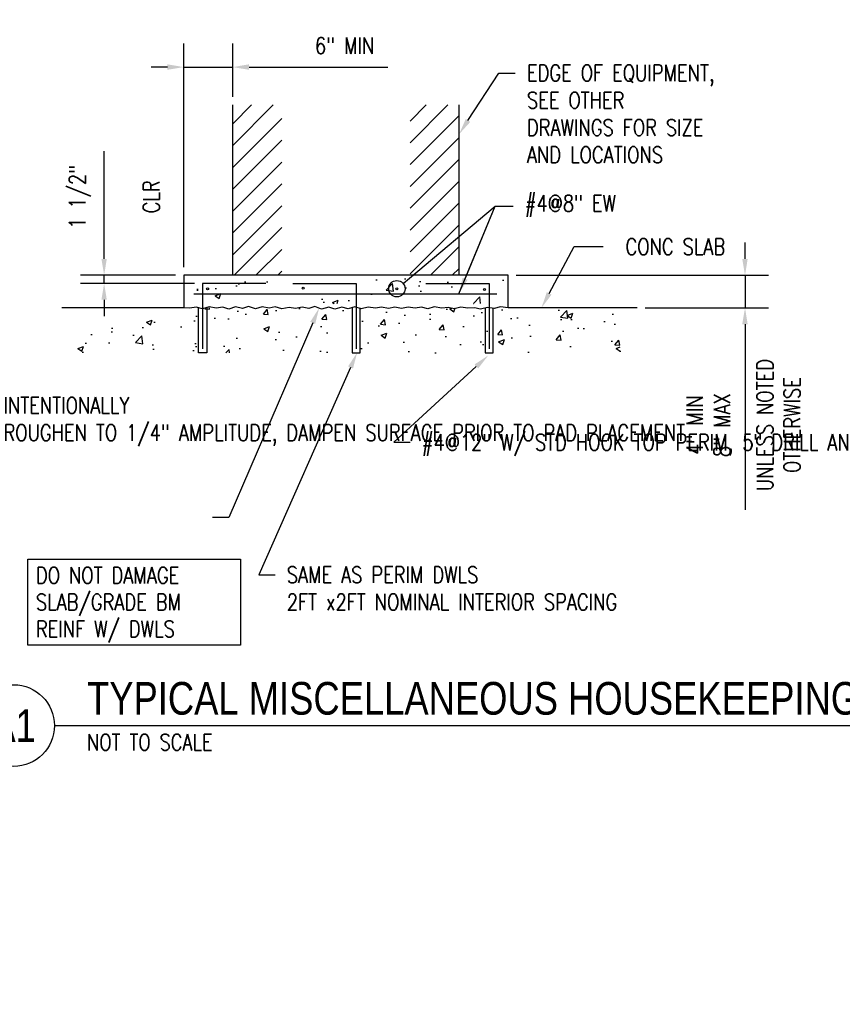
# Model space of a CAD drawing. Header units: inches. Extents: x 63 to 701, y 40 to 195.
# Tile 6 of 8: x 134 to 235, y 59 to 180. Entities that reach past the tile are written whole.
import ezdxf
from ezdxf import colors
from ezdxf.entities.mleader import LeaderData, LeaderLine
from ezdxf.enums import TextEntityAlignment as Align
from ezdxf.math import Vec2, Vec3

# ---------------------------------------------------------------- set-up
doc = ezdxf.new("R2010")
doc.units = ezdxf.units.IN
doc.header["$MEASUREMENT"] = 0
for name, color, linetype in [('A-DETL', 3, 'Continuous'), ('A-DETL-MEDM', 3, 'Continuous'), ('A-DETL-WIDE', 5, 'Continuous'), ('S-ANNO-DIMS', 1, 'Continuous'), ('S-ANNO-NOTE', 2, 'Continuous'), ('S-ANNO-SYMB', 2, 'Continuous')]:
    doc.layers.add(name, color=color, linetype=linetype)
doc.layers.add('A-WALL-PATT', color=9, linetype='Continuous', true_color=0x808080)
doc.styles.add('Annotative', font='romans.shx', dxfattribs={"width": 0.8, "height": 0.125})
doc.styles.add('Arial', font='romans.shx', dxfattribs={"width": 0.8})
doc.styles.add('TITLES', font='swiss.ttf', dxfattribs={"width": 0.8, "height": 0.25})
doc.dimstyles.new('Annotative', dxfattribs={"dimscale": 0, "dimtxt": 0.125, "dimasz": 0.125, "dimexe": 0.18, "dimexo": 0.0625, "dimgap": 0.09, "dimtad": 1, "dimdec": 3, "dimzin": 3, "dimdsep": 46, "dimlunit": 4, "dimtxsty": 'Annotative', "dimcen": 0.09, "dimclrt": 2, "dimazin": 2, "dimtfac": 1, "dimtdec": 3, "dimtmove": 0, "dimatfit": 0, "dimfxl": 1, "dimtfill": 1, "dimfrac": 2, "dimtolj": 1, "dimtzin": 0, "dimarcsym": 0})
pattern_1 = [(45, (28.0179, 0), (-1.335725, 1.335725), [])]

# ---------------------------------------------------------------- blocks, each defined once
blk = doc.blocks.new('*D23')
at = {"layer": 'Defpoints', "color": 0, "lineweight": -3, "transparency": 16777216}
for p in [(160.1, 173.75), (160.1, 169.11), (154.1, 148.28)]:
    blk.add_point(p, dxfattribs=at)
at = {"layer": 'S-ANNO-DIMS', "color": 0, "lineweight": -2, "transparency": 16777216}
for p, q in [((154.1, 149.28), (154.1, 176.63)), ((160.1, 170.11), (160.1, 176.63)), ((152.1, 173.75), (150.1, 173.75)), ((154.1, 173.75), (160.1, 173.75)), ((162.1, 173.75), (179.09, 173.75))]:
    blk.add_line(p, q, dxfattribs=at)
at = {"layer": 'S-ANNO-DIMS', "color": 0, "lineweight": -3, "transparency": 16777216}
for points in [[(152.1, 174.09), (152.1, 173.42), (154.1, 173.75)], [(162.1, 174.09), (162.1, 173.42), (160.1, 173.75)]]:
    blk.add_solid(points, dxfattribs=at)
at = {"layer": 'S-ANNO-DIMS', "color": 2, "lineweight": -3, "transparency": 16777216, "insert": (173.81, 176.38), "char_height": 2, "attachment_point": 5, "style": 'Annotative', "bg_fill": 3, "box_fill_scale": 1.25, "bg_fill_color": 256, "bg_fill_true_color": 13158600, "bg_fill_transparency": 0}
blk.add_mtext('\\A1;6" MIN', dxfattribs=at)
blk = doc.blocks.new('*D22')
at = {"layer": 'Defpoints', "color": 0, "lineweight": -3, "transparency": 16777216}
for p in [(144.36, 148.28), (154.1, 148.28), (156.42, 147.28)]:
    blk.add_point(p, dxfattribs=at)
at = {"layer": 'S-ANNO-DIMS', "color": 0, "lineweight": -2, "transparency": 16777216}
for p, q in [((144.36, 150.28), (144.36, 163.46)), ((153.1, 148.28), (141.48, 148.28)), ((144.36, 147.28), (144.36, 148.28)), ((155.42, 147.28), (141.48, 147.28)), ((144.36, 145.28), (144.36, 143.28))]:
    blk.add_line(p, q, dxfattribs=at)
at = {"layer": 'S-ANNO-DIMS', "color": 0, "lineweight": -3, "transparency": 16777216}
for points in [[(144.03, 150.28), (144.69, 150.28), (144.36, 148.28)], [(144.03, 145.28), (144.69, 145.28), (144.36, 147.28)]]:
    blk.add_solid(points, dxfattribs=at)
at = {"layer": 'S-ANNO-DIMS', "color": 2, "lineweight": -3, "transparency": 16777216, "insert": (148.47, 157.87), "char_height": 2, "attachment_point": 5, "rotation": 90, "style": 'Annotative', "bg_fill": 3, "box_fill_scale": 1.25, "bg_fill_color": 256, "bg_fill_true_color": 13158600, "bg_fill_transparency": 0}
blk.add_mtext('\\A1;\\PCLR', dxfattribs=at)
at = {"layer": 'S-ANNO-DIMS', "color": 2, "lineweight": -3, "transparency": 16777216, "insert": (141.4, 157.87), "char_height": 2, "attachment_point": 5, "rotation": 90, "style": 'Annotative', "bg_fill": 3, "box_fill_scale": 1.25, "bg_fill_color": 256, "bg_fill_true_color": 13158600, "bg_fill_transparency": 0}
blk.add_mtext('\\A1;1 1/2"', dxfattribs=at)
blk = doc.blocks.new('*D21')
at = {"layer": 'Defpoints', "color": 0, "lineweight": -3, "transparency": 16777216}
for p in [(193.81, 148.28), (209.6, 144.29), (222.82, 144.29)]:
    blk.add_point(p, dxfattribs=at)
at = {"layer": 'S-ANNO-DIMS', "color": 0, "lineweight": -2, "transparency": 16777216}
for p, q in [((222.82, 150.28), (222.82, 152.28)), ((194.81, 148.28), (225.7, 148.28)), ((222.82, 148.28), (222.82, 144.29)), ((210.6, 144.29), (225.7, 144.29)), ((222.82, 142.29), (222.82, 119.58))]:
    blk.add_line(p, q, dxfattribs=at)
at = {"layer": 'S-ANNO-DIMS', "color": 0, "lineweight": -3, "transparency": 16777216}
for points in [[(222.48, 150.28), (223.15, 150.28), (222.82, 148.28)], [(222.48, 142.29), (223.15, 142.29), (222.82, 144.29)]]:
    blk.add_solid(points, dxfattribs=at)
at = {"layer": 'S-ANNO-DIMS', "color": 2, "lineweight": -3, "transparency": 16777216, "insert": (218.33, 129.94), "char_height": 2, "attachment_point": 5, "rotation": 90, "style": 'Annotative', "bg_fill": 3, "box_fill_scale": 1.25, "bg_fill_color": 256, "bg_fill_true_color": 13158600, "bg_fill_transparency": 0}
blk.add_mtext('\\A1;4" MIN\\P8" MAX', dxfattribs=at)
at = {"layer": 'S-ANNO-DIMS', "color": 2, "lineweight": -3, "transparency": 16777216, "insert": (226.92, 129.94), "char_height": 2, "attachment_point": 5, "rotation": 90, "style": 'Annotative', "bg_fill": 3, "box_fill_scale": 1.25, "bg_fill_color": 256, "bg_fill_true_color": 13158600, "bg_fill_transparency": 0}
blk.add_mtext('\\A1;UNLESS NOTED\\POTHERWISE', dxfattribs=at)
blk = doc.blocks.new('_DotBlank')
at = {"color": 0, "linetype": 'ByBlock', "lineweight": -2}
blk.add_line((-0.5, 0), (-1, 0), dxfattribs=at)
blk.add_circle((0, 0), 0.5, dxfattribs=at)
blk = doc.blocks.new('*U39')
at = {"linetype": 'Continuous', "lineweight": -3}
blk.add_line((1.125, 0.625), (9.5, 0.625), dxfattribs=at)
at = {"lineweight": -3}
blk.add_circle((0.8125, 0.625), 0.3125, dxfattribs=at)
at = {"lineweight": -3, "style": 'Arial'}
blk.add_attdef('DRAWING_AREA_TITLE', text='', height=0.1875, dxfattribs=at).set_placement((1.3743, 0.6339), align=Align.BOTTOM_LEFT)
blk.add_attdef('X#', text='', height=0.1875, dxfattribs=at).set_placement((0.8125, 0.625), align=Align.MIDDLE_CENTER)
blk.add_attdef('SCALE:', text='', height=0.0938, dxfattribs=at).set_placement((1.3743, 0.5606), align=Align.TOP_LEFT)

msp = doc.modelspace()

# ---------------------------------------------------------------- hatches: boundary and pattern name
at = {"layer": 'A-WALL-PATT', "lineweight": -3}
h = msp.add_hatch(dxfattribs=at)
h.set_pattern_fill('FP_2', color=256, style=0, pattern_type=2)
h.set_pattern_definition(pattern_1)
h.paths.add_polyline_path([(166.0987, 148.2765), (166.0987, 169.1134), (160.0987, 169.1134), (160.0987, 148.2765)])
h = msp.add_hatch(dxfattribs=at)
h.set_pattern_fill('FP_2', color=256, style=0, pattern_type=2)
h.set_pattern_definition(pattern_1)
h.paths.add_polyline_path([(181.8143, 148.2765), (187.8143, 148.2765), (187.8143, 169.1134), (181.8143, 169.1134), (181.8143, 165.5389)])
h = msp.add_hatch(dxfattribs=at)
h.set_pattern_fill('AR-CONC', color=256, style=0)
h.set_pattern_definition([(50, (28.018, 0), (7.1726, -0.62752), [0.75, -8.25]), (355, (28.018, 0), (-1.38751, 7.52192), [0.6, -6.6]), (100.4514, (28.6156, -0.052), (5.78509, 6.8944), [0.6374, -7.01142]), (46.184, (28.018, 2), (10.6724, -1.6552), [1.125, -12.375]), (96.6356, (28.907, 1.862), (9.3466, 9.7412), [0.9561, -10.51714]), (351.184, (28.018, 2), (9.3466, 9.7412), [0.9, -9.9]), (21, (29.018, 1.5), (5.96907, -4.02619), [0.75, -8.25]), (326, (29.018, 1.5), (2.43315, 7.2515), [0.6, -6.6]), (71.4514, (29.515, 1.1645), (8.40222, 3.22531), [0.6374, -7.01142]), (37.5, (28.018, 0), (0.121599, 3.328939), [0, -6.52, 0, -6.7, 0, -6.625]), (7.5, (28.018, 0), (2.630695, 3.944117), [0, -3.82, 0, -6.37, 0, -2.525]), (327.5, (25.788, 0), (5.338224, -0.22555), [0, -2.5, 0, -7.8, 0, -10.35]), (317.5, (24.788, 0), (5.83186, 1.00105), [0, -3.25, 0, -5.18, 0, -7.35])])
h.paths.add_polyline_path([(207.5312, 138.7925), (207.5312, 144.2925), (140.8449, 144.2925), (140.8449, 138.7925)])
h.paths.add_polyline_path([(155.2173, 144.8071), (193.6026, 144.8071), (193.6026, 147.8469), (155.2173, 147.8469)])

# ---------------------------------------------------------------- linework, layer by layer
at = {"layer": 'A-DETL', "lineweight": -3}
for p, q in [((164.1604, 147.2813), (156.4173, 147.2813)), ((156.4173, 147.2813), (156.4173, 139.2925)), ((167.4729, 147.2813), (175.2161, 147.2813)), ((175.2161, 147.2813), (175.2161, 139.2925)), ((183.7525, 147.2813), (191.4957, 147.2813)), ((191.4957, 147.2813), (191.4957, 139.2925)), ((155.3337, 145.9993), (192.4392, 145.9993))]:
    msp.add_line(p, q, dxfattribs=at)
at = {"layer": 'A-DETL-MEDM', "lineweight": -3}
for p, q in [((160.0987, 148.2765), (160.0987, 169.1134)), ((187.8143, 148.2765), (187.8143, 169.1134)), ((154.8473, 144.2306), (154.0987, 144.2925)), ((155.6338, 144.3784), (154.8473, 144.2306)), ((156.4122, 144.1745), (155.6338, 144.3784)), ((155.9173, 138.7925), (155.9173, 144.2925)), ((157.2091, 144.4242), (156.4122, 144.1745)), ((156.9173, 144.2925), (156.9173, 138.7925)), ((158.0958, 144.2371), (157.2091, 144.4242)), ((158.8802, 144.3741), (158.0958, 144.2371)), ((159.6219, 144.1421), (158.8802, 144.3741)), ((160.4616, 144.4138), (159.6219, 144.1421)), ((161.2909, 144.1901), (160.4616, 144.4138)), ((162.0464, 144.4501), (161.2909, 144.1901)), ((162.8924, 144.1705), (162.0464, 144.4501)), ((163.7243, 144.3932), (162.8924, 144.1705)), ((164.5826, 144.2397), (163.7243, 144.3932)), ((165.312, 144.4265), (164.5826, 144.2397)), ((166.1175, 144.1536), (165.312, 144.4265)), ((167.0228, 144.3368), (166.1175, 144.1536)), ((167.7857, 144.2007), (167.0228, 144.3368)), ((168.6139, 144.3667), (167.7857, 144.2007)), ((169.4227, 144.2167), (168.6139, 144.3667)), ((170.1638, 144.4379), (169.4227, 144.2167)), ((170.9639, 144.1368), (170.1638, 144.4379)), ((171.8565, 144.3662), (170.9639, 144.1368)), ((172.5853, 144.1372), (171.8565, 144.3662)), ((173.4652, 144.3785), (172.5853, 144.1372)), ((174.244, 144.1748), (173.4652, 144.3785)), ((175.0558, 144.409), (174.244, 144.1748)), ((174.7161, 144.2925), (174.7161, 138.7925)), ((175.8445, 144.1542), (175.0558, 144.409)), ((175.7161, 138.7925), (175.7161, 144.2925)), ((176.6962, 144.3896), (175.8445, 144.1542)), ((177.5705, 144.2592), (176.6962, 144.3896)), ((178.3206, 144.3863), (177.5705, 144.2592)), ((179.1612, 144.2289), (178.3206, 144.3863)), ((179.9488, 144.3791), (179.1612, 144.2289)), ((180.7737, 144.2204), (179.9488, 144.3791)), ((181.5761, 144.3729), (180.7737, 144.2204)), ((182.4222, 144.2478), (181.5761, 144.3729)), ((183.2073, 144.3627), (182.4222, 144.2478)), ((183.981, 144.1856), (183.2073, 144.3627)), ((184.7828, 144.4083), (183.981, 144.1856)), ((185.6852, 144.2687), (184.7828, 144.4083)), ((186.4714, 144.3407), (185.6852, 144.2687)), ((187.2159, 144.1783), (186.4714, 144.3407)), ((188.0455, 144.3876), (187.2159, 144.1783)), ((188.9037, 144.2452), (188.0455, 144.3876)), ((189.7433, 144.3109), (188.9037, 144.2452)), ((190.4054, 144.1257), (189.7433, 144.3109)), ((191.3485, 144.3267), (190.4054, 144.1257)), ((190.9957, 144.2925), (190.9957, 138.7925)), ((192.0975, 144.1968), (191.3485, 144.3267)), ((191.9957, 138.7925), (191.9957, 144.2925)), ((192.8678, 144.4285), (192.0975, 144.1968)), ((193.8143, 144.2925), (192.8678, 144.4285)), ((156.9173, 138.7925), (155.9173, 138.7925)), ((174.7161, 138.7925), (175.7161, 138.7925)), ((190.9957, 138.7925), (191.9957, 138.7925))]:
    msp.add_line(p, q, dxfattribs=at)
for centre in [(168.7352, 146.7013), (180.1959, 146.627), (190.9154, 146.5354)]:
    msp.add_circle(centre, 0.125, dxfattribs=at)
at = {"layer": 'A-DETL-WIDE', "lineweight": -3}
for p, q in [((193.8143, 148.2765), (154.0987, 148.2765)), ((154.0987, 148.2765), (154.0987, 144.2925)), ((193.8143, 144.2925), (193.8143, 148.2765)), ((154.0987, 144.2925), (139.1932, 144.2925)), ((209.601, 144.2925), (193.8143, 144.2925))]:
    msp.add_line(p, q, dxfattribs=at)
at = {"layer": 'S-ANNO-DIMS', "lineweight": -3}
msp.add_line((187.7819, 145.9993), (192.2535, 156.7418), dxfattribs=at)

# ---------------------------------------------------------------- block references
at = {"layer": 'S-ANNO-SYMB', "lineweight": -3}
ref = msp.add_blockref('*U39', (120.2828, 83.163), dxfattribs=dict(at, xscale=16, yscale=16, zscale=16))
ref.add_attrib('SCALE:', 'NOT TO SCALE', dxfattribs={"layer": '0', "lineweight": -3, "height": 2, "style": 'Annotative', "width": 0.796875}).set_placement((142.2715, 92.1324), align=Align.TOP_LEFT)
ref.add_attrib('DRAWING_AREA_TITLE', 'TYPICAL MISCELLANEOUS HOUSEKEEPING PAD (INTERIOR)', dxfattribs={"layer": '0', "lineweight": -3, "height": 4, "style": 'TITLES', "width": 0.796875}).set_placement((142.2715, 93.3056), align=Align.BOTTOM_LEFT)
ref.add_attrib('X#', 'A1', dxfattribs={"layer": '0', "lineweight": -3, "height": 4, "style": 'TITLES', "width": 0.796875}).set_placement((133.2828, 93.163), align=Align.MIDDLE_CENTER)

# ---------------------------------------------------------------- texts
at = {"layer": 'S-ANNO-NOTE', "lineweight": -3, "insert": (136.0129, 112.5484), "char_height": 2, "width": 24.032756, "attachment_point": 1, "line_spacing_factor": 0.981704, "style": 'Annotative', "bg_fill": 18, "box_fill_scale": 1.5, "bg_fill_color": 256, "bg_fill_transparency": 0}
msp.add_mtext('\\pxt3.2,6.4,9.6,12.8,16,19.2,22.4,25.6,28.8,32,35.2,38.4,41.6,44.8,48,51.2,54.4,57.6,60.8,64,67.2,70.4,73.6,76.8,80,83.2,86.4,89.6,92.8,96,99.2,102.4;{DO NOT DAMAGE\\PSLAB/GRADE BM\\PREINF W/ DWLS}', dxfattribs=at)

# ---------------------------------------------------------------- leaders
at = {"layer": 'S-ANNO-NOTE', "lineweight": -3}
ml = msp.add_multileader_mtext('Standard', dxfattribs=at)
ml.set_content('\\pxt1.6,3.2,4.8,6.4,8,9.6,11.2,12.8,14.4,16,17.6,19.2,20.8,22.4,24,25.6,27.2,28.8,30.4,32,33.6,35.2,36.8,38.4,40,41.6,43.2,44.8,46.4,48,49.6,51.2;{\\C256;EDGE OF EQUIPMENT,\\PSEE OTHER\\PDRAWINGS FOR SIZE\\PAND LOCATIONS}', color=256, style='Annotative')
ml.set_leader_properties(color=1, linetype='ByLayer', lineweight=-1)
ml.build(insert=Vec2(0, 0))
ml.multileader.update_dxf_attribs({"text_right_attachment_type": 3, "dogleg_length": 0.125, "arrow_head_size": 2, "scale": 16})
ctx = ml.context
ctx.base_point, ctx.scale, ctx.char_height, ctx.arrow_head_size, ctx.landing_gap_size, ctx.plane_origin = Vec3(194.6875, 173.0259), 16, 2, 2, 1.44, Vec3(195.8592, 174.0259)
ctx.right_attachment = 3
notes = []
notes.append((ctx, [(0, (1, 1, 0), (192.6875, 173.0259), (1, 0), 2, [(1, [(187.8143, 165.5389)], 0, [])])]))
ctx.mtext.insert, ctx.mtext.width, ctx.mtext.defined_height, ctx.mtext.flow_direction = Vec3(196.1275, 174.0259), 26.583284, 3.3307, 5
ml = msp.add_multileader_mtext('Standard', dxfattribs=at)
ml.set_content('EDGE OF CONCRETE', color=256, style='Annotative')
ml.set_leader_properties(color=1, linetype='ByLayer', lineweight=-1)
ml.build(insert=Vec2(0, 0))
ml.multileader.update_dxf_attribs({"text_right_attachment_type": 3, "dogleg_length": 0.125, "arrow_head_size": 0.5, "scale": 4})
ctx = ml.context
ctx.base_point, ctx.scale, ctx.char_height, ctx.arrow_head_size, ctx.landing_gap_size, ctx.plane_origin = Vec3(114.2583, 59.8239), 4, 0.5, 0.5, 0.36, Vec3(112.0332, 56.234)
ctx.right_attachment = 3
notes.append((ctx, [(0, (1, 1, 0), (113.7583, 59.8239), (1, 0), 0.5, [(0, [(112.0332, 59.0601)], 0, [])])]))
ctx.mtext.insert, ctx.mtext.width, ctx.mtext.flow_direction = Vec3(114.6183, 60.0739), 6.76307, 5
for ctx, leaders in notes:
    for number, flags, end, landing, length, lines in leaders:
        leader = LeaderData()
        leader.index, (leader.has_last_leader_line, leader.has_dogleg_vector, leader.attachment_direction) = number, flags
        leader.last_leader_point, leader.dogleg_vector, leader.dogleg_length = Vec3(end), Vec3(landing), length
        for number, points, colour, breaks in lines:
            line = LeaderLine()
            line.index, line.vertices, line.color, line.breaks = number, Vec3.list(points), colors.encode_raw_color(colour), breaks
            leader.lines.append(line)
        ctx.leaders.append(leader)

# ---------------------------------------------------------------- next in the draw order: dimensions: what is measured, and where the dimension line sits
at = {"layer": 'S-ANNO-DIMS', "lineweight": -3}
dim = msp.add_linear_dim(base=(160.0987, 173.7543), p1=(154.0987, 148.2765), p2=(160.0987, 169.1134), text='6" MIN', dimstyle='Annotative', override={"dimpost": '\\X'}, dxfattribs=at)
dim.commit()
dim.dimension.update_dxf_attribs({"geometry": '*D23', "text_midpoint": (173.8068, 173.7543), "dimtype": 160})
dim = msp.add_linear_dim(base=(222.8153, 144.2925), p1=(193.8143, 148.2765), p2=(209.601, 144.2925), angle=90, text='4" MIN\\P8" MAX\\XUNLESS NOTED\\POTHERWISE', dimstyle='Annotative', override={"dimpost": '\\X'}, dxfattribs=at)
dim.commit()
dim.dimension.update_dxf_attribs({"geometry": '*D21', "text_midpoint": (222.8153, 129.9383)})

# ---------------------------------------------------------------- next in the draw order: dimensions: what is measured, and where the dimension line sits
dim = msp.add_linear_dim(base=(144.3604, 148.2765), p1=(156.4173, 147.2813), p2=(154.0987, 148.2765), angle=90, text='1 1/2"\\X\\PCLR', dimstyle='Annotative', override={"dimpost": '\\X'}, dxfattribs=at)
dim.commit()
dim.dimension.update_dxf_attribs({"geometry": '*D22', "text_midpoint": (144.3604, 157.8689)})

# ---------------------------------------------------------------- next in the draw order: leaders
at = {"layer": 'S-ANNO-NOTE', "lineweight": -3}
ml = msp.add_multileader_mtext('Standard', dxfattribs=at)
ml.set_content('#4@8" EW', color=256, style='Annotative')
ml.set_leader_properties(color=1, linetype='ByLayer', lineweight=-1)
ml.set_arrow_properties(name='DOTBLANK')
ml.build(insert=Vec2(0, 0))
ml.multileader.update_dxf_attribs({"text_right_attachment_type": 3, "dogleg_length": 0.36, "arrow_head_size": 2, "scale": 16})
ctx = ml.context
ctx.base_point, ctx.scale, ctx.char_height, ctx.arrow_head_size, ctx.landing_gap_size, ctx.plane_origin = Vec3(194.4192, 156.7418), 16, 2, 2, 1.44, Vec3(195.8592, 160.9926)
ctx.right_attachment = 3
notes = []
notes.append((ctx, [(0, (1, 1, 0), (192.2535, 156.7418), (1, 0), 2.1657, [(1, [(180.1959, 146.627)], 0, [])])]))
ctx.mtext.insert, ctx.mtext.width, ctx.mtext.defined_height, ctx.mtext.flow_direction = Vec3(195.8592, 158.0751), 23.6839, 3.3307, 5
ml = msp.add_multileader_mtext('Standard', dxfattribs=at)
ml.set_content('', color=256, style='Annotative')
ml.set_leader_properties(color=1, linetype='ByLayer', lineweight=-1)
ml.build(insert=Vec2(0, 0))
ml.multileader.update_dxf_attribs({"text_right_attachment_type": 3, "dogleg_length": 0.36, "arrow_head_size": 2, "scale": 16})
ctx = ml.context
ctx.base_point, ctx.scale, ctx.char_height, ctx.arrow_head_size, ctx.landing_gap_size, ctx.plane_origin = Vec3(194.4192, 156.7418), 16, 2, 2, 1.44, Vec3(187.7819, 145.9993)
ctx.right_attachment = 3
notes.append((ctx, [(0, (1, 1, 0), (192.2535, 156.7418), (1, 0), 2.1657, [(0, [(187.7819, 145.9993)], 0, [])])]))
ctx.mtext.insert, ctx.mtext.flow_direction = Vec3(195.8592, 157.7418), 5
ml = msp.add_multileader_mtext('Standard', dxfattribs=at)
ml.set_content('CONC SLAB', color=256, style='Annotative')
ml.set_leader_properties(color=1, linetype='ByLayer', lineweight=-1)
ml.build(insert=Vec2(0, 0))
ml.multileader.update_dxf_attribs({"text_right_attachment_type": 3, "dogleg_length": 0.36, "arrow_head_size": 2, "scale": 16})
ctx = ml.context
ctx.base_point, ctx.scale, ctx.char_height, ctx.arrow_head_size, ctx.landing_gap_size, ctx.plane_origin = Vec3(205.47, 151.7795), 16, 2, 2, 1.44, Vec3(197.9031, 144.2925)
ctx.right_attachment, ctx.text_align_type = 3, 2
notes.append((ctx, [(0, (1, 1, 0), (201.8994, 151.7795), (1, 0), 3.5707, [(0, [(197.9031, 144.2925)], 0, [])])]))
ctx.mtext.insert, ctx.mtext.alignment, ctx.mtext.flow_direction = Vec3(220.3958, 152.7795), 3, 5
ml = msp.add_multileader_mtext('Standard', dxfattribs=at)
ml.set_content('SAME AS PERIM DWLS\\P2FT x2FT NOMINAL INTERIOR SPACING', color=256, style='Annotative')
ml.set_leader_properties(color=1, linetype='ByLayer', lineweight=-1)
ml.build(insert=Vec2(0, 0))
ml.multileader.update_dxf_attribs({"text_right_attachment_type": 3, "dogleg_length": 0.125, "arrow_head_size": 2, "scale": 16})
ctx = ml.context
ctx.base_point, ctx.scale, ctx.char_height, ctx.arrow_head_size, ctx.landing_gap_size, ctx.plane_origin = Vec3(165.2861, 111.6213), 16, 2, 2, 1.44, Vec3(185.0053, 114.0918)
ctx.right_attachment = 3
notes.append((ctx, [(0, (1, 1, 0), (163.2861, 111.6213), (1, 0), 2, [(1, [(175.3376, 138.8201)], 0, [])])]))
ctx.mtext.insert, ctx.mtext.width, ctx.mtext.defined_height, ctx.mtext.flow_direction = Vec3(166.7261, 112.6213), 28.637871, 3.3307, 5
ml = msp.add_multileader_mtext('Standard', dxfattribs=at)
ml.set_content('#4@12" W/ STD HOOK TOP PERIM, 5" DRILL AND EPOXY', color=256, style='Annotative')
ml.set_leader_properties(color=1, linetype='ByLayer', lineweight=-1)
ml.build(insert=Vec2(0, 0))
ml.multileader.update_dxf_attribs({"text_right_attachment_type": 3, "dogleg_length": 0.125, "arrow_head_size": 2, "scale": 16})
ctx = ml.context
ctx.base_point, ctx.scale, ctx.char_height, ctx.arrow_head_size, ctx.landing_gap_size, ctx.plane_origin = Vec3(181.8146, 127.8357), 16, 2, 2, 1.44, Vec3(185.0053, 128.3604)
ctx.right_attachment = 3
notes.append((ctx, [(0, (1, 1, 0), (179.8146, 127.8357), (1, 0), 2, [(1, [(191.3999, 138.4702)], 0, [])])]))
ctx.mtext.insert, ctx.mtext.width, ctx.mtext.defined_height, ctx.mtext.flow_direction = Vec3(183.2546, 128.8357), 25.65796, 3.3307, 5
for ctx, leaders in notes:
    for number, flags, end, landing, length, lines in leaders:
        leader = LeaderData()
        leader.index, (leader.has_last_leader_line, leader.has_dogleg_vector, leader.attachment_direction) = number, flags
        leader.last_leader_point, leader.dogleg_vector, leader.dogleg_length = Vec3(end), Vec3(landing), length
        for number, points, colour, breaks in lines:
            line = LeaderLine()
            line.index, line.vertices, line.color, line.breaks = number, Vec3.list(points), colors.encode_raw_color(colour), breaks
            leader.lines.append(line)
        ctx.leaders.append(leader)

# ---------------------------------------------------------------- next in the draw order: linework, layer by layer
at = {"layer": 'A-DETL-MEDM', "lineweight": -3}
msp.add_circle((157.0309, 146.6241), 0.125, dxfattribs=at)

# ---------------------------------------------------------------- next in the draw order: leaders
at = {"layer": 'S-ANNO-NOTE', "lineweight": -3}
ml = msp.add_multileader_mtext('Standard', dxfattribs=at)
ml.set_content('INTENTIONALLY\\PROUGHEN TO 1/4" AMPLITUDE, DAMPEN SURFACE PRIOR TO PAD PLACEMENT', color=256, style='Annotative')
ml.set_leader_properties(color=1, linetype='ByLayer', lineweight=-1)
ml.build(insert=Vec2(0, 0))
ml.multileader.update_dxf_attribs({"text_right_attachment_type": 3, "dogleg_length": 0.125, "arrow_head_size": 2, "scale": 16})
ctx = ml.context
ctx.base_point, ctx.scale, ctx.char_height, ctx.arrow_head_size, ctx.landing_gap_size, ctx.plane_origin = Vec3(130.6028, 132.3434), 16, 2, 2, 1.44, Vec3(125.7045, 134.4619)
ctx.right_attachment = 3
notes = []
notes.append((ctx, [(1, (1, 1, 0), (159.6352, 118.6292), (-1, 0), 2, [(1, [(170.6923, 144.2892)], 0, [])])]))
ctx.mtext.insert, ctx.mtext.width, ctx.mtext.defined_height, ctx.mtext.flow_direction = Vec3(132.0428, 133.3434), 26.583284, 3.3307, 5
for ctx, leaders in notes:
    for number, flags, end, landing, length, lines in leaders:
        leader = LeaderData()
        leader.index, (leader.has_last_leader_line, leader.has_dogleg_vector, leader.attachment_direction) = number, flags
        leader.last_leader_point, leader.dogleg_vector, leader.dogleg_length = Vec3(end), Vec3(landing), length
        for number, points, colour, breaks in lines:
            line = LeaderLine()
            line.index, line.vertices, line.color, line.breaks = number, Vec3.list(points), colors.encode_raw_color(colour), breaks
            leader.lines.append(line)
        ctx.leaders.append(leader)

doc.saveas('drawing.dxf')
